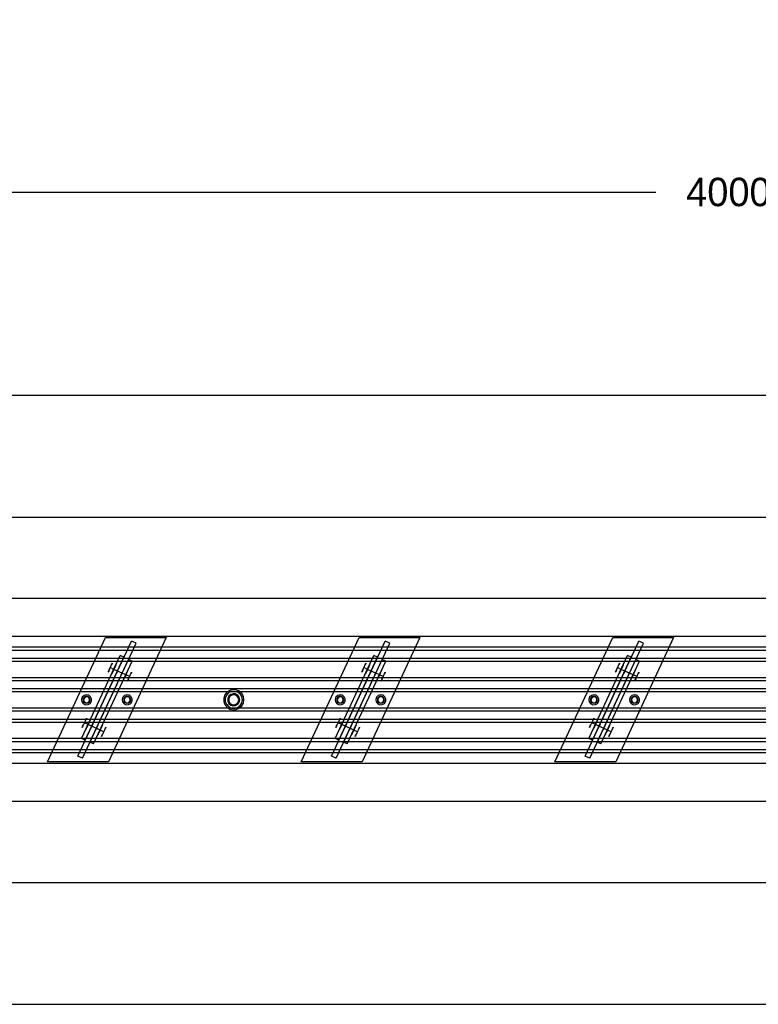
# Model space of a CAD drawing. Header units: millimetres. Extents: x 0 to 5490, y -1212 to 1798.
# Tile 3 of 14: x 1289 to 2017, y -1000 to -30. Entities that reach past the tile are written whole.
import ezdxf

# ---------------------------------------------------------------- set-up
doc = ezdxf.new("R2010")
doc.units = ezdxf.units.MM
doc.layers.add('TI-CONTEXT', color=8, linetype='Continuous')
doc.layers.add('TI-PRODUCT', color=7, linetype='Continuous')
doc.dimstyles.get("Standard").update_dxf_attribs({"dimtxt": 2.5, "dimasz": 2.5, "dimexe": 1.25, "dimexo": 0.625, "dimtad": 1, "dimtxsty": 'Standard', "dimcen": 2.5, "dimazin": 3, "dimtfac": 1, "dimtmove": 0, "dimatfit": 3, "dimarcsym": 0})

# ---------------------------------------------------------------- blocks, each defined once
blk = doc.blocks.new('_CLOSEDFILLED')
at = {"color": 0, "linetype": 'ByBlock'}
blk.add_solid([(-1, 0.164), (0, 0), (-1, -0.164)], dxfattribs=at)
blk = doc.blocks.new('*D0')
for p, q in [((0, 0), (0, -200)), ((4000, 0), (4000, -200)), ((16, -200), (1916, -200)), ((2084, -200), (3984, -200))]:
    blk.add_line(p, q)
at = {"layer": 'Defpoints'}
for p in [(0, 0), (4000, 0), (0, -200)]:
    blk.add_point(p, dxfattribs=at)
at = {"xscale": 16, "yscale": 16, "rotation": 180}
blk.add_blockref('_CLOSEDFILLED', (0, -200), dxfattribs=at)
at = {"xscale": 16, "yscale": 16}
blk.add_blockref('_CLOSEDFILLED', (4000, -200), dxfattribs=at)
at = {"insert": (2000, -200), "char_height": 28, "attachment_point": 5}
blk.add_mtext('4000 *', dxfattribs=at)

msp = doc.modelspace()

# ---------------------------------------------------------------- linework, layer by layer
at = {"layer": 'TI-CONTEXT'}
for points in [[(0, -400), (4000, -400)], [(0, -400), (4000, -400)], [(0, -520), (4000, -520)], [(0, -600), (4000, -600)], [(1506, -700), (1505.481, -697.56), (1504.015, -695.541), (1501.854, -694.294), (1499.373, -694.033), (1497, -694.804), (1495.146, -696.473), (1494.131, -698.753), (1494.131, -701.247), (1495.146, -703.527), (1497, -705.196), (1499.373, -705.967), (1501.854, -705.706), (1504.015, -704.459), (1505.481, -702.44), (1506, -700)], [(1506, -700), (1505.481, -697.56), (1504.015, -695.541), (1501.854, -694.294), (1499.373, -694.033), (1497, -694.804), (1495.146, -696.473), (1494.131, -698.753), (1494.131, -701.247), (1495.146, -703.527), (1497, -705.196), (1499.373, -705.967), (1501.854, -705.706), (1504.015, -704.459), (1505.481, -702.44), (1506, -700)], [(0, -800), (4000, -800)], [(0, -880), (4000, -880)], [(0, -1000), (4000, -1000)], [(0, -1000), (4000, -1000)]]:
    msp.add_lwpolyline(points, dxfattribs=at)
at = {"layer": 'TI-PRODUCT'}
for points in [[(0, -637.5), (4000, -637.5)], [(0, -637.5), (4000, -637.5)], [(1316.473, -761.176), (1373.527, -638.824)], [(1316.473, -761.176), (1373.527, -638.824)], [(1373.527, -638.824), (1433.527, -638.824)], [(1373.527, -638.824), (1433.527, -638.824)], [(1433.527, -638.824), (1376.473, -761.176)], [(1433.527, -638.824), (1376.473, -761.176)], [(1566.473, -761.176), (1623.527, -638.824)], [(1566.473, -761.176), (1623.527, -638.824)], [(1623.527, -638.824), (1683.527, -638.824)], [(1623.527, -638.824), (1683.527, -638.824)], [(1683.527, -638.824), (1626.473, -761.176)], [(1683.527, -638.824), (1626.473, -761.176)], [(1816.473, -761.176), (1873.527, -638.824)], [(1816.473, -761.176), (1873.527, -638.824)], [(1873.527, -638.824), (1933.527, -638.824)], [(1873.527, -638.824), (1933.527, -638.824)], [(1933.527, -638.824), (1876.473, -761.176)], [(1933.527, -638.824), (1876.473, -761.176)], [(0, -648), (4000, -648)], [(1346.321, -755.588), (1399.148, -642.299)], [(1346.321, -755.588), (1399.148, -642.299)], [(1350.852, -757.701), (1403.679, -644.412)], [(1350.852, -757.701), (1403.679, -644.412)], [(1403.679, -644.412), (1399.148, -642.299)], [(1403.679, -644.412), (1399.148, -642.299)], [(1596.321, -755.588), (1649.148, -642.299)], [(1596.321, -755.588), (1649.148, -642.299)], [(1600.852, -757.701), (1653.679, -644.412)], [(1600.852, -757.701), (1653.679, -644.412)], [(1653.679, -644.412), (1649.148, -642.299)], [(1653.679, -644.412), (1649.148, -642.299)], [(1846.321, -755.588), (1899.148, -642.299)], [(1846.321, -755.588), (1899.148, -642.299)], [(1850.852, -757.701), (1903.679, -644.412)], [(1850.852, -757.701), (1903.679, -644.412)], [(1903.679, -644.412), (1899.148, -642.299)], [(1903.679, -644.412), (1899.148, -642.299)], [(0, -651), (4000, -651)], [(0, -659), (4000, -659)], [(1350.091, -738.037), (1388.127, -656.469)], [(1350.091, -738.037), (1388.127, -656.469)], [(1353.716, -739.727), (1391.752, -658.16)], [(1353.716, -739.727), (1391.752, -658.16)], [(1391.752, -658.16), (1388.127, -656.469)], [(1391.752, -658.16), (1388.127, -656.469)], [(1600.091, -738.037), (1638.127, -656.469)], [(1600.091, -738.037), (1638.127, -656.469)], [(1603.716, -739.727), (1641.752, -658.16)], [(1603.716, -739.727), (1641.752, -658.16)], [(1641.752, -658.16), (1638.127, -656.469)], [(1641.752, -658.16), (1638.127, -656.469)], [(1850.091, -738.037), (1888.127, -656.469)], [(1850.091, -738.037), (1888.127, -656.469)], [(1853.716, -739.727), (1891.752, -658.16)], [(1853.716, -739.727), (1891.752, -658.16)], [(1891.752, -658.16), (1888.127, -656.469)], [(1891.752, -658.16), (1888.127, -656.469)], [(0, -662), (4000, -662)], [(1358.248, -741.84), (1396.284, -660.273)], [(1358.248, -741.84), (1396.284, -660.273)], [(1361.873, -743.531), (1399.909, -661.963)], [(1361.873, -743.531), (1399.909, -661.963)], [(1378.162, -668.373), (1379.144, -666.267), (1379.901, -664.644), (1380.26, -663.875), (1380.138, -664.136), (1379.564, -665.368), (1378.668, -667.289), (1377.657, -669.458), (1376.761, -671.378), (1376.187, -672.61), (1376.065, -672.872), (1376.423, -672.103), (1377.18, -670.479), (1378.162, -668.373)], [(1381.788, -670.064), (1378.162, -668.373)], [(1381.788, -670.064), (1382.77, -667.958), (1383.527, -666.334), (1383.885, -665.565), (1383.763, -665.827), (1383.189, -667.059), (1382.293, -668.979), (1381.282, -671.148), (1380.386, -673.069), (1379.812, -674.301), (1379.69, -674.562), (1380.049, -673.793), (1380.806, -672.17), (1381.788, -670.064)], [(1381.788, -670.064), (1382.587, -668.349), (1383.133, -667.178), (1383.252, -666.924), (1382.905, -667.666), (1382.204, -669.17), (1381.371, -670.957), (1380.67, -672.461), (1380.323, -673.204), (1380.442, -672.949), (1380.988, -671.779), (1381.788, -670.064)], [(1381.788, -670.064), (1382.533, -668.466), (1382.993, -667.478), (1382.993, -667.478), (1382.533, -668.466), (1381.788, -670.064), (1381.042, -671.662), (1380.582, -672.65), (1380.582, -672.65), (1381.042, -671.662), (1381.788, -670.064)], [(1385.413, -671.754), (1386.212, -670.039), (1386.758, -668.869), (1386.877, -668.614), (1386.531, -669.357), (1385.83, -670.861), (1384.996, -672.648), (1384.295, -674.152), (1383.949, -674.894), (1384.067, -674.64), (1384.613, -673.469), (1385.413, -671.754)], [(1385.413, -671.754), (1386.212, -670.039), (1386.758, -668.869), (1386.877, -668.614), (1386.531, -669.357), (1385.83, -670.861), (1384.996, -672.648), (1384.295, -674.152), (1383.949, -674.894), (1384.067, -674.64), (1384.613, -673.469), (1385.413, -671.754)], [(1399.909, -661.963), (1396.284, -660.273)], [(1399.909, -661.963), (1396.284, -660.273)], [(1608.248, -741.84), (1646.284, -660.273)], [(1608.248, -741.84), (1646.284, -660.273)], [(1611.873, -743.531), (1649.909, -661.963)], [(1611.873, -743.531), (1649.909, -661.963)], [(1628.162, -668.373), (1629.144, -666.267), (1629.901, -664.644), (1630.26, -663.875), (1630.138, -664.136), (1629.564, -665.368), (1628.668, -667.289), (1627.657, -669.458), (1626.761, -671.378), (1626.187, -672.61), (1626.065, -672.872), (1626.423, -672.103), (1627.18, -670.479), (1628.162, -668.373)], [(1631.788, -670.064), (1628.162, -668.373)], [(1631.788, -670.064), (1632.77, -667.958), (1633.527, -666.334), (1633.885, -665.565), (1633.763, -665.827), (1633.189, -667.059), (1632.293, -668.979), (1631.282, -671.148), (1630.386, -673.069), (1629.812, -674.301), (1629.69, -674.562), (1630.049, -673.793), (1630.806, -672.17), (1631.788, -670.064)], [(1631.788, -670.064), (1632.587, -668.349), (1633.133, -667.178), (1633.252, -666.924), (1632.905, -667.666), (1632.204, -669.17), (1631.371, -670.957), (1630.67, -672.461), (1630.323, -673.204), (1630.442, -672.949), (1630.988, -671.779), (1631.788, -670.064)], [(1631.788, -670.064), (1632.533, -668.466), (1632.993, -667.478), (1632.993, -667.478), (1632.533, -668.466), (1631.788, -670.064), (1631.042, -671.662), (1630.582, -672.65), (1630.582, -672.65), (1631.042, -671.662), (1631.788, -670.064)], [(1635.413, -671.754), (1636.212, -670.039), (1636.758, -668.869), (1636.877, -668.614), (1636.531, -669.357), (1635.83, -670.861), (1634.996, -672.648), (1634.295, -674.152), (1633.949, -674.894), (1634.067, -674.64), (1634.613, -673.469), (1635.413, -671.754)], [(1635.413, -671.754), (1636.212, -670.039), (1636.758, -668.869), (1636.877, -668.614), (1636.531, -669.357), (1635.83, -670.861), (1634.996, -672.648), (1634.295, -674.152), (1633.949, -674.894), (1634.067, -674.64), (1634.613, -673.469), (1635.413, -671.754)], [(1649.909, -661.963), (1646.284, -660.273)], [(1649.909, -661.963), (1646.284, -660.273)], [(1858.248, -741.84), (1896.284, -660.273)], [(1858.248, -741.84), (1896.284, -660.273)], [(1861.873, -743.531), (1899.909, -661.963)], [(1861.873, -743.531), (1899.909, -661.963)], [(1878.162, -668.373), (1879.144, -666.267), (1879.901, -664.644), (1880.26, -663.875), (1880.138, -664.136), (1879.564, -665.368), (1878.668, -667.289), (1877.657, -669.458), (1876.761, -671.378), (1876.187, -672.61), (1876.065, -672.872), (1876.423, -672.103), (1877.18, -670.479), (1878.162, -668.373)], [(1881.788, -670.064), (1878.162, -668.373)], [(1881.788, -670.064), (1882.77, -667.958), (1883.527, -666.334), (1883.885, -665.565), (1883.763, -665.827), (1883.189, -667.059), (1882.293, -668.979), (1881.282, -671.148), (1880.386, -673.069), (1879.812, -674.301), (1879.69, -674.562), (1880.049, -673.793), (1880.806, -672.17), (1881.788, -670.064)], [(1881.788, -670.064), (1882.587, -668.349), (1883.133, -667.178), (1883.252, -666.924), (1882.905, -667.666), (1882.204, -669.17), (1881.371, -670.957), (1880.67, -672.461), (1880.323, -673.204), (1880.442, -672.949), (1880.988, -671.779), (1881.788, -670.064)], [(1881.788, -670.064), (1882.533, -668.466), (1882.993, -667.478), (1882.993, -667.478), (1882.533, -668.466), (1881.788, -670.064), (1881.042, -671.662), (1880.582, -672.65), (1880.582, -672.65), (1881.042, -671.662), (1881.788, -670.064)], [(1885.413, -671.754), (1886.212, -670.039), (1886.758, -668.869), (1886.877, -668.614), (1886.531, -669.357), (1885.83, -670.861), (1884.996, -672.648), (1884.295, -674.152), (1883.949, -674.894), (1884.067, -674.64), (1884.613, -673.469), (1885.413, -671.754)], [(1885.413, -671.754), (1886.212, -670.039), (1886.758, -668.869), (1886.877, -668.614), (1886.531, -669.357), (1885.83, -670.861), (1884.996, -672.648), (1884.295, -674.152), (1883.949, -674.894), (1884.067, -674.64), (1884.613, -673.469), (1885.413, -671.754)], [(1899.909, -661.963), (1896.284, -660.273)], [(1899.909, -661.963), (1896.284, -660.273)], [(0, -678), (4000, -678)], [(1385.413, -671.754), (1381.788, -670.064)], [(1393.57, -675.558), (1381.788, -670.064)], [(1389.944, -673.867), (1385.413, -671.754)], [(1389.944, -673.867), (1390.744, -672.152), (1391.29, -670.982), (1391.408, -670.728), (1391.062, -671.47), (1390.361, -672.974), (1389.528, -674.761), (1388.826, -676.265), (1388.48, -677.007), (1388.599, -676.753), (1389.145, -675.582), (1389.944, -673.867)], [(1389.944, -673.867), (1390.744, -672.152), (1391.29, -670.982), (1391.408, -670.728), (1391.062, -671.47), (1390.361, -672.974), (1389.528, -674.761), (1388.826, -676.265), (1388.48, -677.007), (1388.599, -676.753), (1389.145, -675.582), (1389.944, -673.867)], [(1393.57, -675.558), (1389.944, -673.867)], [(1393.57, -675.558), (1394.552, -673.452), (1395.309, -671.828), (1395.667, -671.059), (1395.545, -671.321), (1394.971, -672.553), (1394.075, -674.473), (1393.064, -676.642), (1392.168, -678.563), (1391.594, -679.795), (1391.472, -680.056), (1391.831, -679.287), (1392.588, -677.664), (1393.57, -675.558)], [(1393.57, -675.558), (1394.369, -673.843), (1394.915, -672.672), (1395.034, -672.418), (1394.687, -673.16), (1393.986, -674.664), (1393.153, -676.451), (1392.452, -677.955), (1392.105, -678.698), (1392.224, -678.443), (1392.77, -677.273), (1393.57, -675.558)], [(1393.57, -675.558), (1394.315, -673.96), (1394.775, -672.972), (1394.775, -672.972), (1394.315, -673.96), (1393.57, -675.558), (1392.824, -677.156), (1392.364, -678.144), (1392.364, -678.144), (1392.824, -677.156), (1393.57, -675.558)], [(1397.195, -677.248), (1393.57, -675.558)], [(1397.195, -677.248), (1398.177, -675.142), (1398.934, -673.519), (1399.292, -672.75), (1399.171, -673.011), (1398.596, -674.243), (1397.7, -676.164), (1396.689, -678.333), (1395.794, -680.253), (1395.219, -681.485), (1395.097, -681.747), (1395.456, -680.978), (1396.213, -679.354), (1397.195, -677.248)], [(1635.413, -671.754), (1631.788, -670.064)], [(1643.57, -675.558), (1631.788, -670.064)], [(1639.944, -673.867), (1635.413, -671.754)], [(1639.944, -673.867), (1640.744, -672.152), (1641.29, -670.982), (1641.408, -670.728), (1641.062, -671.47), (1640.361, -672.974), (1639.528, -674.761), (1638.826, -676.265), (1638.48, -677.007), (1638.599, -676.753), (1639.145, -675.582), (1639.944, -673.867)], [(1639.944, -673.867), (1640.744, -672.152), (1641.29, -670.982), (1641.408, -670.728), (1641.062, -671.47), (1640.361, -672.974), (1639.528, -674.761), (1638.826, -676.265), (1638.48, -677.007), (1638.599, -676.753), (1639.145, -675.582), (1639.944, -673.867)], [(1643.57, -675.558), (1639.944, -673.867)], [(1643.57, -675.558), (1644.552, -673.452), (1645.309, -671.828), (1645.667, -671.059), (1645.545, -671.321), (1644.971, -672.553), (1644.075, -674.473), (1643.064, -676.642), (1642.168, -678.563), (1641.594, -679.795), (1641.472, -680.056), (1641.831, -679.287), (1642.588, -677.664), (1643.57, -675.558)], [(1643.57, -675.558), (1644.369, -673.843), (1644.915, -672.672), (1645.034, -672.418), (1644.687, -673.16), (1643.986, -674.664), (1643.153, -676.451), (1642.452, -677.955), (1642.105, -678.698), (1642.224, -678.443), (1642.77, -677.273), (1643.57, -675.558)], [(1643.57, -675.558), (1644.315, -673.96), (1644.775, -672.972), (1644.775, -672.972), (1644.315, -673.96), (1643.57, -675.558), (1642.824, -677.156), (1642.364, -678.144), (1642.364, -678.144), (1642.824, -677.156), (1643.57, -675.558)], [(1647.195, -677.248), (1643.57, -675.558)], [(1647.195, -677.248), (1648.177, -675.142), (1648.934, -673.519), (1649.292, -672.75), (1649.171, -673.011), (1648.596, -674.243), (1647.7, -676.164), (1646.689, -678.333), (1645.794, -680.253), (1645.219, -681.485), (1645.097, -681.747), (1645.456, -680.978), (1646.213, -679.354), (1647.195, -677.248)], [(1885.413, -671.754), (1881.788, -670.064)], [(1893.57, -675.558), (1881.788, -670.064)], [(1889.944, -673.867), (1885.413, -671.754)], [(1889.944, -673.867), (1890.744, -672.152), (1891.29, -670.982), (1891.408, -670.728), (1891.062, -671.47), (1890.361, -672.974), (1889.528, -674.761), (1888.826, -676.265), (1888.48, -677.007), (1888.599, -676.753), (1889.145, -675.582), (1889.944, -673.867)], [(1889.944, -673.867), (1890.744, -672.152), (1891.29, -670.982), (1891.408, -670.728), (1891.062, -671.47), (1890.361, -672.974), (1889.528, -674.761), (1888.826, -676.265), (1888.48, -677.007), (1888.599, -676.753), (1889.145, -675.582), (1889.944, -673.867)], [(1893.57, -675.558), (1889.944, -673.867)], [(1893.57, -675.558), (1894.552, -673.452), (1895.309, -671.828), (1895.667, -671.059), (1895.545, -671.321), (1894.971, -672.553), (1894.075, -674.473), (1893.064, -676.642), (1892.168, -678.563), (1891.594, -679.795), (1891.472, -680.056), (1891.831, -679.287), (1892.588, -677.664), (1893.57, -675.558)], [(1893.57, -675.558), (1894.369, -673.843), (1894.915, -672.672), (1895.034, -672.418), (1894.687, -673.16), (1893.986, -674.664), (1893.153, -676.451), (1892.452, -677.955), (1892.105, -678.698), (1892.224, -678.443), (1892.77, -677.273), (1893.57, -675.558)], [(1893.57, -675.558), (1894.315, -673.96), (1894.775, -672.972), (1894.775, -672.972), (1894.315, -673.96), (1893.57, -675.558), (1892.824, -677.156), (1892.364, -678.144), (1892.364, -678.144), (1892.824, -677.156), (1893.57, -675.558)], [(1897.195, -677.248), (1893.57, -675.558)], [(1897.195, -677.248), (1898.177, -675.142), (1898.934, -673.519), (1899.292, -672.75), (1899.171, -673.011), (1898.596, -674.243), (1897.7, -676.164), (1896.689, -678.333), (1895.794, -680.253), (1895.219, -681.485), (1895.097, -681.747), (1895.456, -680.978), (1896.213, -679.354), (1897.195, -677.248)], [(0, -681), (4000, -681)], [(0, -689), (4000, -689)], [(0, -692), (4000, -692)], [(1357.113, -695.468), (1354.765, -695.006), (1352.471, -695.687), (1350.756, -697.356), (1350.014, -699.631), (1350.413, -701.991), (1351.864, -703.894), (1354.033, -704.906), (1356.423, -704.793), (1358.488, -703.583), (1359.753, -701.551), (1359.93, -699.165), (1358.977, -696.97), (1357.113, -695.468)], [(1357.113, -695.468), (1354.765, -695.006), (1352.471, -695.687), (1350.756, -697.356), (1350.014, -699.631), (1350.413, -701.991), (1351.864, -703.894), (1354.033, -704.906), (1356.423, -704.793), (1358.488, -703.583), (1359.753, -701.551), (1359.93, -699.165), (1358.977, -696.97), (1357.113, -695.468)], [(1356.479, -696.828), (1354.529, -696.532), (1352.729, -697.337), (1351.65, -698.987), (1351.634, -700.959), (1352.687, -702.627), (1354.474, -703.46), (1356.429, -703.195), (1357.929, -701.916), (1358.5, -700.028), (1357.959, -698.131), (1356.479, -696.828)], [(1356.479, -696.828), (1354.529, -696.532), (1352.729, -697.337), (1351.65, -698.987), (1351.634, -700.959), (1352.687, -702.627), (1354.474, -703.46), (1356.429, -703.195), (1357.929, -701.916), (1358.5, -700.028), (1357.959, -698.131), (1356.479, -696.828)], [(1356.479, -696.828), (1354.529, -696.532), (1352.729, -697.337), (1351.65, -698.987), (1351.634, -700.959), (1352.687, -702.627), (1354.474, -703.46), (1356.429, -703.195), (1357.929, -701.916), (1358.5, -700.028), (1357.959, -698.131), (1356.479, -696.828)], [(1356.479, -696.828), (1354.529, -696.532), (1352.729, -697.337), (1351.65, -698.987), (1351.634, -700.959), (1352.687, -702.627), (1354.474, -703.46), (1356.429, -703.195), (1357.929, -701.916), (1358.5, -700.028), (1357.959, -698.131), (1356.479, -696.828)], [(1356.268, -697.281), (1354.428, -697.055), (1352.806, -697.954), (1352.022, -699.634), (1352.376, -701.454), (1353.732, -702.719), (1355.572, -702.945), (1357.194, -702.046), (1357.978, -700.366), (1357.624, -698.546), (1356.268, -697.281)], [(1356.268, -697.281), (1354.428, -697.055), (1352.806, -697.954), (1352.022, -699.634), (1352.376, -701.454), (1353.732, -702.719), (1355.572, -702.945), (1357.194, -702.046), (1357.978, -700.366), (1357.624, -698.546), (1356.268, -697.281)], [(1397.113, -695.468), (1394.765, -695.006), (1392.471, -695.687), (1390.756, -697.356), (1390.014, -699.631), (1390.413, -701.991), (1391.864, -703.894), (1394.033, -704.906), (1396.423, -704.793), (1398.488, -703.583), (1399.753, -701.551), (1399.93, -699.165), (1398.977, -696.97), (1397.113, -695.468)], [(1397.113, -695.468), (1394.765, -695.006), (1392.471, -695.687), (1390.756, -697.356), (1390.014, -699.631), (1390.413, -701.991), (1391.864, -703.894), (1394.033, -704.906), (1396.423, -704.793), (1398.488, -703.583), (1399.753, -701.551), (1399.93, -699.165), (1398.977, -696.97), (1397.113, -695.468)], [(1396.479, -696.828), (1394.529, -696.532), (1392.729, -697.337), (1391.65, -698.987), (1391.634, -700.959), (1392.687, -702.627), (1394.474, -703.46), (1396.429, -703.195), (1397.929, -701.916), (1398.5, -700.028), (1397.959, -698.131), (1396.479, -696.828)], [(1396.479, -696.828), (1394.529, -696.532), (1392.729, -697.337), (1391.65, -698.987), (1391.634, -700.959), (1392.687, -702.627), (1394.474, -703.46), (1396.429, -703.195), (1397.929, -701.916), (1398.5, -700.028), (1397.959, -698.131), (1396.479, -696.828)], [(1396.479, -696.828), (1394.529, -696.532), (1392.729, -697.337), (1391.65, -698.987), (1391.634, -700.959), (1392.687, -702.627), (1394.474, -703.46), (1396.429, -703.195), (1397.929, -701.916), (1398.5, -700.028), (1397.959, -698.131), (1396.479, -696.828)], [(1396.479, -696.828), (1394.529, -696.532), (1392.729, -697.337), (1391.65, -698.987), (1391.634, -700.959), (1392.687, -702.627), (1394.474, -703.46), (1396.429, -703.195), (1397.929, -701.916), (1398.5, -700.028), (1397.959, -698.131), (1396.479, -696.828)], [(1396.268, -697.281), (1394.428, -697.055), (1392.806, -697.954), (1392.022, -699.634), (1392.376, -701.454), (1393.732, -702.719), (1395.572, -702.945), (1397.194, -702.046), (1397.978, -700.366), (1397.624, -698.546), (1396.268, -697.281)], [(1396.268, -697.281), (1394.428, -697.055), (1392.806, -697.954), (1392.022, -699.634), (1392.376, -701.454), (1393.732, -702.719), (1395.572, -702.945), (1397.194, -702.046), (1397.978, -700.366), (1397.624, -698.546), (1396.268, -697.281)], [(1510, -700), (1509.458, -696.753), (1507.891, -693.858), (1505.469, -691.628), (1502.455, -690.306), (1499.174, -690.034), (1495.983, -690.842), (1493.227, -692.643), (1491.205, -695.241), (1490.136, -698.354), (1490.136, -701.646), (1491.205, -704.759), (1493.227, -707.357), (1495.983, -709.158), (1499.174, -709.966), (1502.455, -709.694), (1505.469, -708.372), (1507.891, -706.142), (1509.458, -703.247), (1510, -700)], [(1510, -700), (1509.458, -696.753), (1507.891, -693.858), (1505.469, -691.628), (1502.455, -690.306), (1499.174, -690.034), (1495.983, -690.842), (1493.227, -692.643), (1491.205, -695.241), (1490.136, -698.354), (1490.136, -701.646), (1491.205, -704.759), (1493.227, -707.357), (1495.983, -709.158), (1499.174, -709.966), (1502.455, -709.694), (1505.469, -708.372), (1507.891, -706.142), (1509.458, -703.247), (1510, -700)], [(1508.5, -700), (1507.926, -696.929), (1506.282, -694.274), (1503.789, -692.391), (1500.784, -691.536), (1497.674, -691.824), (1494.878, -693.217), (1492.773, -695.525), (1491.645, -698.438), (1491.645, -701.562), (1492.773, -704.475), (1494.878, -706.783), (1497.674, -708.176), (1500.784, -708.464), (1503.789, -707.609), (1506.282, -705.726), (1507.926, -703.071), (1508.5, -700)], [(1508.5, -700), (1507.926, -696.929), (1506.282, -694.274), (1503.789, -692.391), (1500.784, -691.536), (1497.674, -691.824), (1494.878, -693.217), (1492.773, -695.525), (1491.645, -698.438), (1491.645, -701.562), (1492.773, -704.475), (1494.878, -706.783), (1497.674, -708.176), (1500.784, -708.464), (1503.789, -707.609), (1506.282, -705.726), (1507.926, -703.071), (1508.5, -700)], [(1506, -700), (1505.481, -697.56), (1504.015, -695.541), (1501.854, -694.294), (1499.373, -694.033), (1497, -694.804), (1495.146, -696.473), (1494.131, -698.753), (1494.131, -701.247), (1495.146, -703.527), (1497, -705.196), (1499.373, -705.967), (1501.854, -705.706), (1504.015, -704.459), (1505.481, -702.44), (1506, -700)], [(1506, -700), (1505.481, -697.56), (1504.015, -695.541), (1501.854, -694.294), (1499.373, -694.033), (1497, -694.804), (1495.146, -696.473), (1494.131, -698.753), (1494.131, -701.247), (1495.146, -703.527), (1497, -705.196), (1499.373, -705.967), (1501.854, -705.706), (1504.015, -704.459), (1505.481, -702.44), (1506, -700)], [(1505, -700), (1504.427, -697.676), (1502.84, -695.885), (1500.603, -695.036), (1498.227, -695.325), (1496.257, -696.684), (1495.145, -698.803), (1495.145, -701.197), (1496.257, -703.316), (1498.227, -704.675), (1500.603, -704.964), (1502.84, -704.115), (1504.427, -702.324), (1505, -700)], [(1505, -700), (1504.427, -697.676), (1502.84, -695.885), (1500.603, -695.036), (1498.227, -695.325), (1496.257, -696.684), (1495.145, -698.803), (1495.145, -701.197), (1496.257, -703.316), (1498.227, -704.675), (1500.603, -704.964), (1502.84, -704.115), (1504.427, -702.324), (1505, -700)], [(1505, -700), (1504.427, -697.676), (1502.84, -695.885), (1500.603, -695.036), (1498.227, -695.325), (1496.257, -696.684), (1495.145, -698.803), (1495.145, -701.197), (1496.257, -703.316), (1498.227, -704.675), (1500.603, -704.964), (1502.84, -704.115), (1504.427, -702.324), (1505, -700)], [(1607.113, -695.468), (1604.765, -695.006), (1602.471, -695.687), (1600.756, -697.356), (1600.014, -699.631), (1600.413, -701.991), (1601.864, -703.894), (1604.033, -704.906), (1606.423, -704.793), (1608.488, -703.583), (1609.753, -701.551), (1609.93, -699.165), (1608.977, -696.97), (1607.113, -695.468)], [(1607.113, -695.468), (1604.765, -695.006), (1602.471, -695.687), (1600.756, -697.356), (1600.014, -699.631), (1600.413, -701.991), (1601.864, -703.894), (1604.033, -704.906), (1606.423, -704.793), (1608.488, -703.583), (1609.753, -701.551), (1609.93, -699.165), (1608.977, -696.97), (1607.113, -695.468)], [(1606.479, -696.828), (1604.529, -696.532), (1602.729, -697.337), (1601.65, -698.987), (1601.634, -700.959), (1602.687, -702.627), (1604.474, -703.46), (1606.429, -703.195), (1607.929, -701.916), (1608.5, -700.028), (1607.959, -698.131), (1606.479, -696.828)], [(1606.479, -696.828), (1604.529, -696.532), (1602.729, -697.337), (1601.65, -698.987), (1601.634, -700.959), (1602.687, -702.627), (1604.474, -703.46), (1606.429, -703.195), (1607.929, -701.916), (1608.5, -700.028), (1607.959, -698.131), (1606.479, -696.828)], [(1606.479, -696.828), (1604.529, -696.532), (1602.729, -697.337), (1601.65, -698.987), (1601.634, -700.959), (1602.687, -702.627), (1604.474, -703.46), (1606.429, -703.195), (1607.929, -701.916), (1608.5, -700.028), (1607.959, -698.131), (1606.479, -696.828)], [(1606.479, -696.828), (1604.529, -696.532), (1602.729, -697.337), (1601.65, -698.987), (1601.634, -700.959), (1602.687, -702.627), (1604.474, -703.46), (1606.429, -703.195), (1607.929, -701.916), (1608.5, -700.028), (1607.959, -698.131), (1606.479, -696.828)], [(1606.268, -697.281), (1604.428, -697.055), (1602.806, -697.954), (1602.022, -699.634), (1602.376, -701.454), (1603.732, -702.719), (1605.572, -702.945), (1607.194, -702.046), (1607.978, -700.366), (1607.624, -698.546), (1606.268, -697.281)], [(1606.268, -697.281), (1604.428, -697.055), (1602.806, -697.954), (1602.022, -699.634), (1602.376, -701.454), (1603.732, -702.719), (1605.572, -702.945), (1607.194, -702.046), (1607.978, -700.366), (1607.624, -698.546), (1606.268, -697.281)], [(1647.113, -695.468), (1644.765, -695.006), (1642.471, -695.687), (1640.756, -697.356), (1640.014, -699.631), (1640.413, -701.991), (1641.864, -703.894), (1644.033, -704.906), (1646.423, -704.793), (1648.488, -703.583), (1649.753, -701.551), (1649.93, -699.165), (1648.977, -696.97), (1647.113, -695.468)], [(1647.113, -695.468), (1644.765, -695.006), (1642.471, -695.687), (1640.756, -697.356), (1640.014, -699.631), (1640.413, -701.991), (1641.864, -703.894), (1644.033, -704.906), (1646.423, -704.793), (1648.488, -703.583), (1649.753, -701.551), (1649.93, -699.165), (1648.977, -696.97), (1647.113, -695.468)], [(1646.479, -696.828), (1644.529, -696.532), (1642.729, -697.337), (1641.65, -698.987), (1641.634, -700.959), (1642.687, -702.627), (1644.474, -703.46), (1646.429, -703.195), (1647.929, -701.916), (1648.5, -700.028), (1647.959, -698.131), (1646.479, -696.828)], [(1646.479, -696.828), (1644.529, -696.532), (1642.729, -697.337), (1641.65, -698.987), (1641.634, -700.959), (1642.687, -702.627), (1644.474, -703.46), (1646.429, -703.195), (1647.929, -701.916), (1648.5, -700.028), (1647.959, -698.131), (1646.479, -696.828)], [(1646.479, -696.828), (1644.529, -696.532), (1642.729, -697.337), (1641.65, -698.987), (1641.634, -700.959), (1642.687, -702.627), (1644.474, -703.46), (1646.429, -703.195), (1647.929, -701.916), (1648.5, -700.028), (1647.959, -698.131), (1646.479, -696.828)], [(1646.479, -696.828), (1644.529, -696.532), (1642.729, -697.337), (1641.65, -698.987), (1641.634, -700.959), (1642.687, -702.627), (1644.474, -703.46), (1646.429, -703.195), (1647.929, -701.916), (1648.5, -700.028), (1647.959, -698.131), (1646.479, -696.828)], [(1646.268, -697.281), (1644.428, -697.055), (1642.806, -697.954), (1642.022, -699.634), (1642.376, -701.454), (1643.732, -702.719), (1645.572, -702.945), (1647.194, -702.046), (1647.978, -700.366), (1647.624, -698.546), (1646.268, -697.281)], [(1646.268, -697.281), (1644.428, -697.055), (1642.806, -697.954), (1642.022, -699.634), (1642.376, -701.454), (1643.732, -702.719), (1645.572, -702.945), (1647.194, -702.046), (1647.978, -700.366), (1647.624, -698.546), (1646.268, -697.281)], [(1857.113, -695.468), (1854.765, -695.006), (1852.471, -695.687), (1850.756, -697.356), (1850.014, -699.631), (1850.413, -701.991), (1851.864, -703.894), (1854.033, -704.906), (1856.423, -704.793), (1858.488, -703.583), (1859.753, -701.551), (1859.93, -699.165), (1858.977, -696.97), (1857.113, -695.468)], [(1857.113, -695.468), (1854.765, -695.006), (1852.471, -695.687), (1850.756, -697.356), (1850.014, -699.631), (1850.413, -701.991), (1851.864, -703.894), (1854.033, -704.906), (1856.423, -704.793), (1858.488, -703.583), (1859.753, -701.551), (1859.93, -699.165), (1858.977, -696.97), (1857.113, -695.468)], [(1856.479, -696.828), (1854.529, -696.532), (1852.729, -697.337), (1851.65, -698.987), (1851.634, -700.959), (1852.687, -702.627), (1854.474, -703.46), (1856.429, -703.195), (1857.929, -701.916), (1858.5, -700.028), (1857.959, -698.131), (1856.479, -696.828)], [(1856.479, -696.828), (1854.529, -696.532), (1852.729, -697.337), (1851.65, -698.987), (1851.634, -700.959), (1852.687, -702.627), (1854.474, -703.46), (1856.429, -703.195), (1857.929, -701.916), (1858.5, -700.028), (1857.959, -698.131), (1856.479, -696.828)], [(1856.479, -696.828), (1854.529, -696.532), (1852.729, -697.337), (1851.65, -698.987), (1851.634, -700.959), (1852.687, -702.627), (1854.474, -703.46), (1856.429, -703.195), (1857.929, -701.916), (1858.5, -700.028), (1857.959, -698.131), (1856.479, -696.828)], [(1856.479, -696.828), (1854.529, -696.532), (1852.729, -697.337), (1851.65, -698.987), (1851.634, -700.959), (1852.687, -702.627), (1854.474, -703.46), (1856.429, -703.195), (1857.929, -701.916), (1858.5, -700.028), (1857.959, -698.131), (1856.479, -696.828)], [(1856.268, -697.281), (1854.428, -697.055), (1852.806, -697.954), (1852.022, -699.634), (1852.376, -701.454), (1853.732, -702.719), (1855.572, -702.945), (1857.194, -702.046), (1857.978, -700.366), (1857.624, -698.546), (1856.268, -697.281)], [(1856.268, -697.281), (1854.428, -697.055), (1852.806, -697.954), (1852.022, -699.634), (1852.376, -701.454), (1853.732, -702.719), (1855.572, -702.945), (1857.194, -702.046), (1857.978, -700.366), (1857.624, -698.546), (1856.268, -697.281)], [(1897.113, -695.468), (1894.765, -695.006), (1892.471, -695.687), (1890.756, -697.356), (1890.014, -699.631), (1890.413, -701.991), (1891.864, -703.894), (1894.033, -704.906), (1896.423, -704.793), (1898.488, -703.583), (1899.753, -701.551), (1899.93, -699.165), (1898.977, -696.97), (1897.113, -695.468)], [(1897.113, -695.468), (1894.765, -695.006), (1892.471, -695.687), (1890.756, -697.356), (1890.014, -699.631), (1890.413, -701.991), (1891.864, -703.894), (1894.033, -704.906), (1896.423, -704.793), (1898.488, -703.583), (1899.753, -701.551), (1899.93, -699.165), (1898.977, -696.97), (1897.113, -695.468)], [(1896.479, -696.828), (1894.529, -696.532), (1892.729, -697.337), (1891.65, -698.987), (1891.634, -700.959), (1892.687, -702.627), (1894.474, -703.46), (1896.429, -703.195), (1897.929, -701.916), (1898.5, -700.028), (1897.959, -698.131), (1896.479, -696.828)], [(1896.479, -696.828), (1894.529, -696.532), (1892.729, -697.337), (1891.65, -698.987), (1891.634, -700.959), (1892.687, -702.627), (1894.474, -703.46), (1896.429, -703.195), (1897.929, -701.916), (1898.5, -700.028), (1897.959, -698.131), (1896.479, -696.828)], [(1896.479, -696.828), (1894.529, -696.532), (1892.729, -697.337), (1891.65, -698.987), (1891.634, -700.959), (1892.687, -702.627), (1894.474, -703.46), (1896.429, -703.195), (1897.929, -701.916), (1898.5, -700.028), (1897.959, -698.131), (1896.479, -696.828)], [(1896.479, -696.828), (1894.529, -696.532), (1892.729, -697.337), (1891.65, -698.987), (1891.634, -700.959), (1892.687, -702.627), (1894.474, -703.46), (1896.429, -703.195), (1897.929, -701.916), (1898.5, -700.028), (1897.959, -698.131), (1896.479, -696.828)], [(1896.268, -697.281), (1894.428, -697.055), (1892.806, -697.954), (1892.022, -699.634), (1892.376, -701.454), (1893.732, -702.719), (1895.572, -702.945), (1897.194, -702.046), (1897.978, -700.366), (1897.624, -698.546), (1896.268, -697.281)], [(1896.268, -697.281), (1894.428, -697.055), (1892.806, -697.954), (1892.022, -699.634), (1892.376, -701.454), (1893.732, -702.719), (1895.572, -702.945), (1897.194, -702.046), (1897.978, -700.366), (1897.624, -698.546), (1896.268, -697.281)], [(0, -708), (4000, -708)], [(0, -711), (4000, -711)], [(0, -719), (4000, -719)], [(0, -722), (4000, -722)], [(1352.805, -722.752), (1353.787, -720.646), (1354.544, -719.022), (1354.903, -718.253), (1354.781, -718.515), (1354.206, -719.747), (1353.311, -721.667), (1352.3, -723.836), (1351.404, -725.757), (1350.829, -726.989), (1350.708, -727.25), (1351.066, -726.481), (1351.823, -724.858), (1352.805, -722.752)], [(1356.43, -724.442), (1352.805, -722.752)], [(1356.43, -724.442), (1357.412, -722.336), (1358.169, -720.713), (1358.528, -719.944), (1358.406, -720.205), (1357.832, -721.437), (1356.936, -723.358), (1355.925, -725.527), (1355.029, -727.447), (1354.455, -728.679), (1354.333, -728.941), (1354.691, -728.172), (1355.448, -726.548), (1356.43, -724.442)], [(1356.43, -724.442), (1357.23, -722.727), (1357.776, -721.557), (1357.895, -721.302), (1357.548, -722.045), (1356.847, -723.549), (1356.014, -725.336), (1355.313, -726.84), (1354.966, -727.582), (1355.085, -727.328), (1355.631, -726.157), (1356.43, -724.442)], [(1356.43, -724.442), (1357.176, -722.844), (1357.636, -721.856), (1357.636, -721.856), (1357.176, -722.844), (1356.43, -724.442), (1355.685, -726.04), (1355.225, -727.028), (1355.225, -727.028), (1355.685, -726.04), (1356.43, -724.442)], [(1360.056, -726.133), (1356.43, -724.442)], [(1368.212, -729.936), (1356.43, -724.442)], [(1360.056, -726.133), (1360.855, -724.418), (1361.401, -723.247), (1361.52, -722.993), (1361.174, -723.735), (1360.472, -725.239), (1359.639, -727.026), (1358.938, -728.53), (1358.592, -729.272), (1358.71, -729.018), (1359.256, -727.848), (1360.056, -726.133)], [(1360.056, -726.133), (1360.855, -724.418), (1361.401, -723.247), (1361.52, -722.993), (1361.174, -723.735), (1360.472, -725.239), (1359.639, -727.026), (1358.938, -728.53), (1358.592, -729.272), (1358.71, -729.018), (1359.256, -727.848), (1360.056, -726.133)], [(1364.587, -728.246), (1360.056, -726.133)], [(1364.587, -728.246), (1365.387, -726.531), (1365.933, -725.36), (1366.051, -725.106), (1365.705, -725.848), (1365.004, -727.352), (1364.17, -729.139), (1363.469, -730.643), (1363.123, -731.386), (1363.242, -731.131), (1363.788, -729.961), (1364.587, -728.246)], [(1364.587, -728.246), (1365.387, -726.531), (1365.933, -725.36), (1366.051, -725.106), (1365.705, -725.848), (1365.004, -727.352), (1364.17, -729.139), (1363.469, -730.643), (1363.123, -731.386), (1363.242, -731.131), (1363.788, -729.961), (1364.587, -728.246)], [(1368.212, -729.936), (1369.194, -727.83), (1369.951, -726.207), (1370.31, -725.438), (1370.188, -725.699), (1369.614, -726.931), (1368.718, -728.852), (1367.707, -731.021), (1366.811, -732.941), (1366.237, -734.173), (1366.115, -734.435), (1366.473, -733.666), (1367.23, -732.042), (1368.212, -729.936)], [(1368.212, -729.936), (1369.012, -728.221), (1369.558, -727.051), (1369.677, -726.796), (1369.33, -727.539), (1368.629, -729.043), (1367.796, -730.83), (1367.095, -732.334), (1366.748, -733.076), (1366.867, -732.822), (1367.413, -731.651), (1368.212, -729.936)], [(1368.212, -729.936), (1368.958, -728.338), (1369.418, -727.35), (1369.418, -727.35), (1368.958, -728.338), (1368.212, -729.936), (1367.467, -731.534), (1367.007, -732.522), (1367.007, -732.522), (1367.467, -731.534), (1368.212, -729.936)], [(1371.838, -731.627), (1372.82, -729.521), (1373.577, -727.897), (1373.935, -727.128), (1373.813, -727.39), (1373.239, -728.622), (1372.343, -730.542), (1371.332, -732.711), (1370.436, -734.632), (1369.862, -735.864), (1369.74, -736.125), (1370.099, -735.356), (1370.856, -733.733), (1371.838, -731.627)], [(1602.805, -722.752), (1603.787, -720.646), (1604.544, -719.022), (1604.903, -718.253), (1604.781, -718.515), (1604.206, -719.747), (1603.311, -721.667), (1602.3, -723.836), (1601.404, -725.757), (1600.829, -726.989), (1600.708, -727.25), (1601.066, -726.481), (1601.823, -724.858), (1602.805, -722.752)], [(1606.43, -724.442), (1602.805, -722.752)], [(1606.43, -724.442), (1607.412, -722.336), (1608.169, -720.713), (1608.528, -719.944), (1608.406, -720.205), (1607.832, -721.437), (1606.936, -723.358), (1605.925, -725.527), (1605.029, -727.447), (1604.455, -728.679), (1604.333, -728.941), (1604.691, -728.172), (1605.448, -726.548), (1606.43, -724.442)], [(1606.43, -724.442), (1607.23, -722.727), (1607.776, -721.557), (1607.895, -721.302), (1607.548, -722.045), (1606.847, -723.549), (1606.014, -725.336), (1605.313, -726.84), (1604.966, -727.582), (1605.085, -727.328), (1605.631, -726.157), (1606.43, -724.442)], [(1606.43, -724.442), (1607.176, -722.844), (1607.636, -721.856), (1607.636, -721.856), (1607.176, -722.844), (1606.43, -724.442), (1605.685, -726.04), (1605.225, -727.028), (1605.225, -727.028), (1605.685, -726.04), (1606.43, -724.442)], [(1610.056, -726.133), (1606.43, -724.442)], [(1618.212, -729.936), (1606.43, -724.442)], [(1610.056, -726.133), (1610.855, -724.418), (1611.401, -723.247), (1611.52, -722.993), (1611.174, -723.735), (1610.472, -725.239), (1609.639, -727.026), (1608.938, -728.53), (1608.592, -729.272), (1608.71, -729.018), (1609.256, -727.848), (1610.056, -726.133)], [(1610.056, -726.133), (1610.855, -724.418), (1611.401, -723.247), (1611.52, -722.993), (1611.174, -723.735), (1610.472, -725.239), (1609.639, -727.026), (1608.938, -728.53), (1608.592, -729.272), (1608.71, -729.018), (1609.256, -727.848), (1610.056, -726.133)], [(1614.587, -728.246), (1610.056, -726.133)], [(1614.587, -728.246), (1615.387, -726.531), (1615.933, -725.36), (1616.051, -725.106), (1615.705, -725.848), (1615.004, -727.352), (1614.17, -729.139), (1613.469, -730.643), (1613.123, -731.386), (1613.242, -731.131), (1613.788, -729.961), (1614.587, -728.246)], [(1614.587, -728.246), (1615.387, -726.531), (1615.933, -725.36), (1616.051, -725.106), (1615.705, -725.848), (1615.004, -727.352), (1614.17, -729.139), (1613.469, -730.643), (1613.123, -731.386), (1613.242, -731.131), (1613.788, -729.961), (1614.587, -728.246)], [(1618.212, -729.936), (1619.194, -727.83), (1619.951, -726.207), (1620.31, -725.438), (1620.188, -725.699), (1619.614, -726.931), (1618.718, -728.852), (1617.707, -731.021), (1616.811, -732.941), (1616.237, -734.173), (1616.115, -734.435), (1616.473, -733.666), (1617.23, -732.042), (1618.212, -729.936)], [(1618.212, -729.936), (1619.012, -728.221), (1619.558, -727.051), (1619.677, -726.796), (1619.33, -727.539), (1618.629, -729.043), (1617.796, -730.83), (1617.095, -732.334), (1616.748, -733.076), (1616.867, -732.822), (1617.413, -731.651), (1618.212, -729.936)], [(1618.212, -729.936), (1618.958, -728.338), (1619.418, -727.35), (1619.418, -727.35), (1618.958, -728.338), (1618.212, -729.936), (1617.467, -731.534), (1617.007, -732.522), (1617.007, -732.522), (1617.467, -731.534), (1618.212, -729.936)], [(1621.838, -731.627), (1622.82, -729.521), (1623.577, -727.897), (1623.935, -727.128), (1623.813, -727.39), (1623.239, -728.622), (1622.343, -730.542), (1621.332, -732.711), (1620.436, -734.632), (1619.862, -735.864), (1619.74, -736.125), (1620.099, -735.356), (1620.856, -733.733), (1621.838, -731.627)], [(1852.805, -722.752), (1853.787, -720.646), (1854.544, -719.022), (1854.903, -718.253), (1854.781, -718.515), (1854.206, -719.747), (1853.311, -721.667), (1852.3, -723.836), (1851.404, -725.757), (1850.829, -726.989), (1850.708, -727.25), (1851.066, -726.481), (1851.823, -724.858), (1852.805, -722.752)], [(1856.43, -724.442), (1852.805, -722.752)], [(1856.43, -724.442), (1857.412, -722.336), (1858.169, -720.713), (1858.528, -719.944), (1858.406, -720.205), (1857.832, -721.437), (1856.936, -723.358), (1855.925, -725.527), (1855.029, -727.447), (1854.455, -728.679), (1854.333, -728.941), (1854.691, -728.172), (1855.448, -726.548), (1856.43, -724.442)], [(1856.43, -724.442), (1857.23, -722.727), (1857.776, -721.557), (1857.895, -721.302), (1857.548, -722.045), (1856.847, -723.549), (1856.014, -725.336), (1855.313, -726.84), (1854.966, -727.582), (1855.085, -727.328), (1855.631, -726.157), (1856.43, -724.442)], [(1856.43, -724.442), (1857.176, -722.844), (1857.636, -721.856), (1857.636, -721.856), (1857.176, -722.844), (1856.43, -724.442), (1855.685, -726.04), (1855.225, -727.028), (1855.225, -727.028), (1855.685, -726.04), (1856.43, -724.442)], [(1860.056, -726.133), (1856.43, -724.442)], [(1868.212, -729.936), (1856.43, -724.442)], [(1860.056, -726.133), (1860.855, -724.418), (1861.401, -723.247), (1861.52, -722.993), (1861.174, -723.735), (1860.472, -725.239), (1859.639, -727.026), (1858.938, -728.53), (1858.592, -729.272), (1858.71, -729.018), (1859.256, -727.848), (1860.056, -726.133)], [(1860.056, -726.133), (1860.855, -724.418), (1861.401, -723.247), (1861.52, -722.993), (1861.174, -723.735), (1860.472, -725.239), (1859.639, -727.026), (1858.938, -728.53), (1858.592, -729.272), (1858.71, -729.018), (1859.256, -727.848), (1860.056, -726.133)], [(1864.587, -728.246), (1860.056, -726.133)], [(1864.587, -728.246), (1865.387, -726.531), (1865.933, -725.36), (1866.051, -725.106), (1865.705, -725.848), (1865.004, -727.352), (1864.17, -729.139), (1863.469, -730.643), (1863.123, -731.386), (1863.242, -731.131), (1863.788, -729.961), (1864.587, -728.246)], [(1864.587, -728.246), (1865.387, -726.531), (1865.933, -725.36), (1866.051, -725.106), (1865.705, -725.848), (1865.004, -727.352), (1864.17, -729.139), (1863.469, -730.643), (1863.123, -731.386), (1863.242, -731.131), (1863.788, -729.961), (1864.587, -728.246)], [(1868.212, -729.936), (1869.194, -727.83), (1869.951, -726.207), (1870.31, -725.438), (1870.188, -725.699), (1869.614, -726.931), (1868.718, -728.852), (1867.707, -731.021), (1866.811, -732.941), (1866.237, -734.173), (1866.115, -734.435), (1866.473, -733.666), (1867.23, -732.042), (1868.212, -729.936)], [(1868.212, -729.936), (1869.012, -728.221), (1869.558, -727.051), (1869.677, -726.796), (1869.33, -727.539), (1868.629, -729.043), (1867.796, -730.83), (1867.095, -732.334), (1866.748, -733.076), (1866.867, -732.822), (1867.413, -731.651), (1868.212, -729.936)], [(1868.212, -729.936), (1868.958, -728.338), (1869.418, -727.35), (1869.418, -727.35), (1868.958, -728.338), (1868.212, -729.936), (1867.467, -731.534), (1867.007, -732.522), (1867.007, -732.522), (1867.467, -731.534), (1868.212, -729.936)], [(1871.838, -731.627), (1872.82, -729.521), (1873.577, -727.897), (1873.935, -727.128), (1873.813, -727.39), (1873.239, -728.622), (1872.343, -730.542), (1871.332, -732.711), (1870.436, -734.632), (1869.862, -735.864), (1869.74, -736.125), (1870.099, -735.356), (1870.856, -733.733), (1871.838, -731.627)], [(1368.212, -729.936), (1364.587, -728.246)], [(1371.838, -731.627), (1368.212, -729.936)], [(1618.212, -729.936), (1614.587, -728.246)], [(1621.838, -731.627), (1618.212, -729.936)], [(1868.212, -729.936), (1864.587, -728.246)], [(1871.838, -731.627), (1868.212, -729.936)], [(0, -738), (4000, -738)], [(0, -741), (4000, -741)], [(1353.716, -739.727), (1350.091, -738.037)], [(1353.716, -739.727), (1350.091, -738.037)], [(1361.873, -743.531), (1358.248, -741.84)], [(1361.873, -743.531), (1358.248, -741.84)], [(1603.716, -739.727), (1600.091, -738.037)], [(1603.716, -739.727), (1600.091, -738.037)], [(1611.873, -743.531), (1608.248, -741.84)], [(1611.873, -743.531), (1608.248, -741.84)], [(1853.716, -739.727), (1850.091, -738.037)], [(1853.716, -739.727), (1850.091, -738.037)], [(1861.873, -743.531), (1858.248, -741.84)], [(1861.873, -743.531), (1858.248, -741.84)], [(0, -749), (4000, -749)], [(0, -752), (4000, -752)], [(1350.852, -757.701), (1346.321, -755.588)], [(1350.852, -757.701), (1346.321, -755.588)], [(1600.852, -757.701), (1596.321, -755.588)], [(1600.852, -757.701), (1596.321, -755.588)], [(1850.852, -757.701), (1846.321, -755.588)], [(1850.852, -757.701), (1846.321, -755.588)], [(0, -762.5), (4000, -762.5)], [(0, -762.5), (4000, -762.5)], [(1376.473, -761.176), (1316.473, -761.176)], [(1376.473, -761.176), (1316.473, -761.176)], [(1626.473, -761.176), (1566.473, -761.176)], [(1626.473, -761.176), (1566.473, -761.176)], [(1876.473, -761.176), (1816.473, -761.176)], [(1876.473, -761.176), (1816.473, -761.176)]]:
    msp.add_lwpolyline(points, dxfattribs=at)

# ---------------------------------------------------------------- dimensions: what is measured, and where the dimension line sits
dim = msp.add_linear_dim(base=(0, -200), p1=(0, 0), p2=(4000, 0), text='<> *', dimstyle='Standard', override={"dimtxt": 28, "dimasz": 16, "dimgap": 10})
dim.commit()
dim.dimension.update_dxf_attribs({"geometry": '*D0', "text_midpoint": (2000, -200)})

doc.saveas('drawing.dxf')
